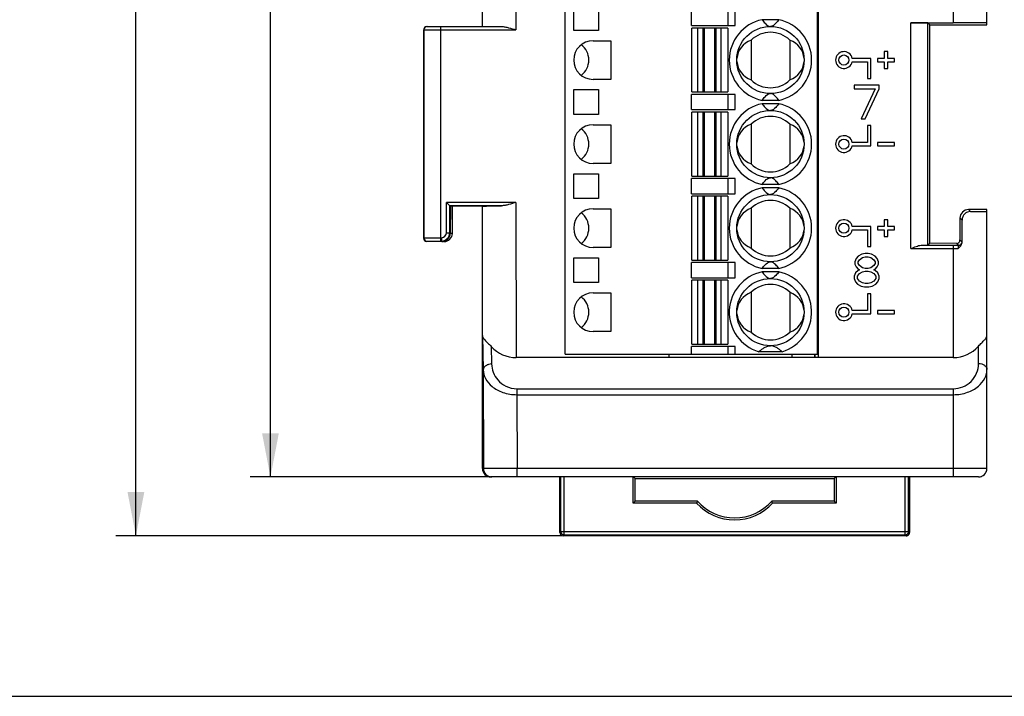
# Model space of a CAD drawing. Header units: millimetres. Extents: x 0 to 420, y 0 to 297.
# Tile 1 of 24: x 80 to 139, y 0 to 40. Entities that reach past the tile are written whole.
import ezdxf

# ---------------------------------------------------------------- set-up
doc = ezdxf.new("R2010")
doc.units = ezdxf.units.MM
doc.header["$LTSCALE"] = 23.1
doc.layers.get('0').update_dxf_attribs({"linetype": 'CONTINUOUS'})
for name, color, linetype in [('000', 7, 'CONTINUOUS'), ('03___PRT_ALL_CURVES', 7, 'CONTINUOUS'), ('03__ASM_ALL_CURVES', 7, 'CONTINUOUS'), ('CPOY_SURFS', 7, 'CONTINUOUS')]:
    doc.layers.add(name, color=color, linetype=linetype)
doc.styles.get("Standard").update_dxf_attribs({"font": 'txt', "width": 0.6})
doc.dimstyles.new('DIMSTYLE_1', dxfattribs={"dimtxt": 4, "dimasz": 2.6, "dimexe": 1.2, "dimexo": 0.1, "dimgap": 1, "dimtad": 1, "dimzin": 0, "dimdsep": 46, "dimtxsty": 'Standard', "dimblk": '_FILLED', "dimblk1": '_FILLED', "dimblk2": '_FILLED', "dimcen": 0.09, "dimazin": 0, "dimtp": 0.01, "dimtm": 0.01, "dimtfac": 1, "dimtofl": 0, "dimtmove": 0, "dimatfit": 3, "dimldrblk": '_FILLED', "dimfxl": 1, "dimtolj": 1, "dimtzin": 0, "dimarcsym": 0})

# ---------------------------------------------------------------- blocks, each defined once
blk = doc.blocks.new('_FILLED')
at = {"color": 0, "linetype": 'ByBlock'}
blk.add_solid([(0, 0), (-1, 0.192), (-1, -0.192)], dxfattribs=at)
blk = doc.blocks.new('*D1')
at = {"color": 2, "linetype": 'Continuous', "transparency": 16777216}
for p, q in [((108.467, 126.849), (94.204, 126.849)), ((95.404, 126.849), (95.404, 69.949)), ((95.404, 13.049), (95.404, 69.949)), ((108.467, 13.049), (94.204, 13.049))]:
    blk.add_line(p, q, dxfattribs=at)
at = {"color": 2, "linetype": 'Continuous', "transparency": 16777216, "xscale": 2.6, "yscale": 2.6, "zscale": 2.6}
for p, rotation in [((95.404, 126.849), 90), ((95.404, 13.049), 270)]:
    blk.add_blockref('_FILLED', p, dxfattribs=dict(at, rotation=rotation))
at = {"color": 2, "linetype": 'Continuous', "transparency": 16777216, "insert": (90.404, 69.949), "char_height": 4, "width": 14.4, "attachment_point": 2, "rotation": 90, "line_spacing_factor": 0.9}
blk.add_mtext('113.80', dxfattribs=at)
blk = doc.blocks.new('*D5')
at = {"color": 2, "linetype": 'Continuous', "transparency": 16777216}
for p, q in [((112.708, 130.351), (86.204, 130.351)), ((87.404, 130.351), (87.404, 69.949)), ((87.404, 9.548), (87.404, 69.949)), ((112.708, 9.548), (86.204, 9.548))]:
    blk.add_line(p, q, dxfattribs=at)
at = {"color": 2, "linetype": 'Continuous', "transparency": 16777216, "xscale": 2.6, "yscale": 2.6, "zscale": 2.6}
for p, rotation in [((87.404, 130.351), 90), ((87.404, 9.548), 270)]:
    blk.add_blockref('_FILLED', p, dxfattribs=dict(at, rotation=rotation))
at = {"color": 2, "linetype": 'Continuous', "transparency": 16777216, "insert": (82.404, 69.949), "char_height": 4, "width": 14.4, "attachment_point": 2, "rotation": 90, "line_spacing_factor": 0.9}
blk.add_mtext('120.80', dxfattribs=at)

msp = doc.modelspace()

# ---------------------------------------------------------------- linework, layer by layer
at = {"color": 7, "linetype": 'Continuous'}
for p, q in [((110.004, 100.255), (110.004, 39.643)), ((108.004, 39.847), (108.004, 100.052)), ((112.934, 20.349), (112.934, 60.349)), ((127.934, 20.349), (127.934, 60.349)), ((127.974, 60.549), (127.974, 20.149)), ((136.004, 58.324), (136.004, 40.07)), ((138.004, 39.949), (138.004, 58.437)), ((113.434, 39.609), (113.434, 41.089)), ((114.914, 41.089), (114.914, 39.609)), ((120.434, 39.899), (120.434, 40.799)), ((122.612, 39.899), (122.612, 40.799)), ((123.027, 39.899), (123.027, 40.799)), ((104.704, 39.849), (105.522, 39.849)), ((104.704, 39.849), (104.722, 39.846)), ((105.522, 39.843), (109.134, 39.843)), ((105.522, 39.843), (105.522, 27.081)), ((120.434, 39.899), (123.027, 39.899)), ((125.627, 40.249), (124.642, 40.249)), ((133.489, 40.07), (136.004, 40.07)), ((133.489, 26.629), (133.489, 40.07)), ((134.489, 40.065), (134.604, 39.949)), ((134.489, 26.833), (134.489, 40.065)), ((134.604, 39.949), (138.004, 39.949)), ((134.604, 26.949), (134.604, 39.949)), ((104.504, 39.649), (104.522, 39.646)), ((104.504, 39.629), (104.504, 37.513)), ((104.522, 39.646), (104.522, 27.267)), ((105.522, 39.643), (110.004, 39.643)), ((114.914, 39.609), (113.434, 39.609)), ((122.609, 39.749), (120.459, 39.749)), ((120.459, 35.949), (120.459, 39.749)), ((120.809, 35.949), (120.809, 39.749)), ((121.104, 39.749), (121.104, 35.949)), ((121.216, 35.949), (121.216, 39.749)), ((121.803, 39.749), (121.803, 35.949)), ((121.915, 35.949), (121.915, 39.749)), ((122.209, 35.949), (122.209, 39.749)), ((122.609, 39.749), (122.609, 35.949)), ((114.584, 38.999), (115.634, 38.999)), ((115.634, 38.999), (115.634, 36.699)), ((123.984, 39.032), (123.984, 36.666)), ((126.284, 39.032), (126.284, 36.666)), ((104.504, 37.513), (104.505, 37.513)), ((104.505, 37.513), (104.505, 31.128)), ((115.634, 36.699), (114.584, 36.699)), ((113.434, 36.089), (114.914, 36.089)), ((113.434, 34.609), (113.434, 36.089)), ((114.914, 36.089), (114.914, 34.609)), ((123.027, 35.799), (120.434, 35.799)), ((120.434, 34.899), (120.434, 35.799)), ((120.459, 35.949), (122.609, 35.949)), ((122.612, 34.899), (122.612, 35.799)), ((123.027, 34.899), (123.027, 35.799)), ((125.627, 35.449), (124.642, 35.449)), ((125.627, 35.249), (124.642, 35.249)), ((114.914, 34.609), (113.434, 34.609)), ((120.434, 34.899), (123.027, 34.899)), ((122.609, 34.749), (120.459, 34.749)), ((120.459, 30.949), (120.459, 34.749)), ((120.809, 30.949), (120.809, 34.749)), ((121.104, 34.749), (121.104, 30.949)), ((121.216, 30.949), (121.216, 34.749)), ((121.803, 34.749), (121.803, 30.949)), ((121.915, 30.949), (121.915, 34.749)), ((122.209, 30.949), (122.209, 34.749)), ((122.609, 34.749), (122.609, 30.949)), ((114.584, 33.999), (115.634, 33.999)), ((115.634, 33.999), (115.634, 31.699)), ((123.984, 34.032), (123.984, 31.666)), ((126.284, 34.032), (126.284, 31.666)), ((115.634, 31.699), (114.584, 31.699)), ((104.505, 31.128), (104.504, 31.128)), ((104.504, 31.128), (104.504, 27.249)), ((113.434, 31.089), (114.914, 31.089)), ((113.434, 29.609), (113.434, 31.089)), ((114.914, 31.089), (114.914, 29.609)), ((123.027, 30.799), (120.434, 30.799)), ((120.434, 29.899), (120.434, 30.799)), ((120.459, 30.949), (122.609, 30.949)), ((122.612, 29.899), (122.612, 30.799)), ((123.027, 29.899), (123.027, 30.799)), ((125.627, 30.449), (124.642, 30.449)), ((120.434, 29.899), (123.027, 29.899)), ((125.627, 30.249), (124.642, 30.249)), ((105.867, 27.58), (105.874, 29.381)), ((110.004, 29.381), (105.874, 29.381)), ((106.073, 29.181), (105.874, 29.381)), ((110.004, 29.381), (110.02, 20.149)), ((114.914, 29.609), (113.434, 29.609)), ((122.609, 29.749), (120.459, 29.749)), ((120.459, 25.949), (120.459, 29.749)), ((120.809, 25.949), (120.809, 29.749)), ((121.104, 29.749), (121.104, 25.949)), ((121.216, 25.949), (121.216, 29.749)), ((121.803, 29.749), (121.803, 25.949)), ((121.915, 25.949), (121.915, 29.749)), ((122.209, 25.949), (122.209, 29.749)), ((122.609, 29.749), (122.609, 25.949)), ((106.067, 27.579), (106.073, 29.181)), ((109.14, 29.181), (106.073, 29.181)), ((106.073, 29.181), (106.104, 29.149)), ((106.104, 29.149), (106.099, 27.547)), ((108.004, 29.149), (106.104, 29.149)), ((106.219, 27.537), (106.224, 29.149)), ((108.032, 13.548), (108.004, 29.149)), ((108.018, 21.467), (108.005, 29.149)), ((114.584, 28.999), (115.634, 28.999)), ((115.634, 28.999), (115.634, 26.699)), ((123.984, 29.032), (123.984, 26.666)), ((126.284, 29.032), (126.284, 26.666)), ((138.004, 28.949), (136.904, 28.949)), ((137.024, 28.83), (136.904, 28.949)), ((138.004, 13.549), (138.004, 28.949)), ((136.525, 28.329), (136.404, 28.449)), ((136.404, 28.449), (136.404, 27.149)), ((136.525, 26.997), (136.525, 28.329)), ((105.867, 27.58), (106.067, 27.579)), ((106.067, 27.579), (106.099, 27.547)), ((106.219, 27.537), (106.099, 27.537)), ((104.504, 27.249), (104.522, 27.267)), ((104.704, 27.049), (104.722, 27.067)), ((105.729, 27.049), (104.704, 27.049)), ((105.522, 27.281), (105.567, 27.281)), ((105.522, 27.081), (105.567, 27.081)), ((105.567, 27.281), (105.567, 27.081)), ((105.567, 27.081), (105.599, 27.049)), ((134.489, 26.833), (134.604, 26.949)), ((136.203, 26.941), (134.604, 26.949)), ((136.204, 26.949), (136.324, 26.829)), ((136.404, 27.149), (136.524, 27.029)), ((115.634, 26.699), (114.584, 26.699)), ((133.489, 26.629), (136.004, 26.629)), ((134.087, 26.829), (136.004, 26.829)), ((136.004, 26.829), (136.004, 20.149)), ((136.004, 26.829), (136.324, 26.829)), ((136.004, 26.629), (136.297, 26.629)), ((113.434, 26.089), (114.914, 26.089)), ((113.434, 24.609), (113.434, 26.089)), ((114.914, 26.089), (114.914, 24.609)), ((123.027, 25.799), (120.434, 25.799)), ((120.434, 24.899), (120.434, 25.799)), ((120.459, 25.949), (122.609, 25.949)), ((122.612, 24.899), (122.612, 25.799)), ((123.027, 24.899), (123.027, 25.799)), ((125.627, 25.449), (124.642, 25.449)), ((125.627, 25.249), (124.642, 25.249)), ((114.914, 24.609), (113.434, 24.609)), ((120.434, 24.899), (123.027, 24.899)), ((122.609, 24.749), (120.459, 24.749)), ((120.459, 20.949), (120.459, 24.749)), ((120.809, 20.949), (120.809, 24.749)), ((121.104, 24.749), (121.104, 20.949)), ((121.216, 20.949), (121.216, 24.749)), ((121.803, 24.749), (121.803, 20.949)), ((121.915, 20.949), (121.915, 24.749)), ((122.209, 20.949), (122.209, 24.749)), ((122.609, 24.749), (122.609, 20.949)), ((123.984, 24.032), (123.984, 21.666)), ((126.284, 24.032), (126.284, 21.666)), ((114.584, 23.999), (115.634, 23.999)), ((115.634, 23.999), (115.634, 21.699)), ((115.634, 21.699), (114.584, 21.699)), ((108.004, 13.549), (108.004, 21.452)), ((108.018, 21.467), (108.018, 21.412)), ((108.018, 21.447), (108.057, 19.415)), ((108.537, 20.807), (108.557, 19.769)), ((123.027, 20.799), (120.434, 20.799)), ((120.434, 20.349), (120.434, 20.799)), ((120.459, 20.949), (122.609, 20.949)), ((122.612, 20.349), (122.612, 20.799)), ((123.027, 20.349), (123.027, 20.799)), ((125.827, 20.499), (124.442, 20.499)), ((137.504, 19.796), (137.504, 20.826)), ((136.004, 20.149), (110.02, 20.149)), ((112.934, 20.349), (127.934, 20.349)), ((119.104, 20.149), (119.104, 20.349)), ((127.774, 20.349), (127.774, 20.149)), ((108.057, 19.415), (108.067, 13.548)), ((110.059, 18.296), (136.004, 18.296)), ((110.059, 18.296), (110.059, 17.942)), ((136.004, 18.296), (136.004, 13.049)), ((110.059, 17.942), (136.004, 17.942)), ((110.059, 17.942), (110.067, 13.549)), ((108.067, 13.548), (108.032, 13.548)), ((110.067, 13.549), (108.067, 13.548)), ((138.004, 13.549), (110.067, 13.549)), ((110.067, 13.049), (110.067, 13.549)), ((137.504, 13.049), (108.504, 13.049)), ((112.608, 9.748), (112.608, 13.049)), ((112.66, 13.049), (112.66, 9.8)), ((112.86, 9.6), (112.86, 13.049)), ((116.962, 11.497), (116.962, 13.049)), ((117.081, 12.962), (116.994, 13.049)), ((117.081, 12.962), (128.928, 12.962)), ((117.081, 11.616), (117.081, 12.962)), ((128.928, 12.962), (129.014, 13.049)), ((128.928, 12.962), (128.928, 11.616)), ((129.046, 13.049), (129.046, 11.497)), ((133.148, 9.6), (133.148, 13.049)), ((133.348, 9.8), (133.348, 13.049)), ((133.401, 13.049), (133.401, 9.748)), ((117.081, 11.616), (116.962, 11.497)), ((120.746, 11.497), (116.962, 11.497)), ((120.799, 11.616), (117.081, 11.616)), ((128.928, 11.616), (125.21, 11.616)), ((129.046, 11.497), (125.263, 11.497)), ((128.928, 11.616), (129.046, 11.497)), ((112.608, 9.748), (112.66, 9.8)), ((112.66, 9.8), (133.348, 9.8)), ((112.808, 9.548), (112.86, 9.6)), ((133.201, 9.548), (112.808, 9.548)), ((112.86, 9.6), (133.148, 9.6)), ((133.201, 9.548), (133.148, 9.6)), ((133.401, 9.748), (133.348, 9.8)), ((0, 0), (420, 0))]:
    msp.add_line(p, q, dxfattribs=at)
for centre in [(125.134, 37.849), (125.134, 32.849), (125.134, 27.849), (125.134, 22.849)]:
    msp.add_circle(centre, 2, dxfattribs=at)
for centre, radius, start, end in [((104.722, 39.646), 0.2, 89.99064, 180.01774), ((125.134, 37.849), 2.45, 101.59527, 258.40473), ((125.134, 37.849), 2.45, 281.59527, 78.40473), ((125.134, 37.849), 1.65, 45.81561, 134.18439), ((114.584, 37.849), 1.15, 90, 270), ((125.134, 37.849), 1.65, 225.81561, 314.18439), ((125.134, 32.849), 2.45, 101.59527, 258.40473), ((125.134, 32.849), 2.45, 281.59527, 78.40473), ((114.584, 32.849), 1.15, 90, 270), ((125.134, 32.849), 1.65, 45.81561, 134.18439), ((125.134, 32.849), 1.65, 225.81561, 314.18439), ((125.134, 27.849), 2.45, 101.59527, 258.40473), ((125.134, 27.849), 2.45, 281.59527, 78.40473), ((125.134, 27.849), 1.65, 45.81561, 134.18439), ((114.584, 27.849), 1.15, 90, 270), ((105.567, 27.581), 0.3, 269.9966, 359.8034), ((105.567, 27.581), 0.5, 270.00641, 359.79359), ((105.599, 27.549), 0.5, 269.99999, 359.80001), ((105.729, 27.539), 0.49, 270, 359.8), ((104.704, 27.249), 0.2, 180, 270), ((104.722, 27.267), 0.2, 180.00331, 269.99669), ((136.324, 27.029), 0.2, 269.98413, 0.01587), ((125.134, 27.849), 1.65, 225.81561, 314.18439), ((125.134, 22.849), 2.45, 101.59527, 253.57358), ((125.134, 22.849), 2.45, 286.42642, 78.40473), ((125.134, 22.849), 1.65, 45.81561, 134.18439), ((114.584, 22.849), 1.15, 90, 270), ((125.134, 22.849), 1.65, 225.81561, 314.18439), ((136.004, 19.796), 1.5, 269.99986, 0.00014), ((108.532, 13.549), 0.5, 180.09999, 269.99709), ((108.567, 13.549), 0.5, 180.09531, 269.99534), ((137.504, 13.549), 0.5, 270, 360), ((134.025, 5.593), 14.533, 155.51547, 156.02878), ((123.004, 13.535), 3.042, 222.05245, 317.94755), ((123.004, 13.535), 2.923, 221.02583, 318.97417), ((111.984, 5.593), 14.533, 23.97122, 24.48453), ((112.808, 9.748), 0.2, 180.02098, 269.97911), ((112.86, 9.8), 0.2, 180.02096, 269.97904), ((133.148, 9.8), 0.2, 270.02089, 359.97902), ((133.201, 9.748), 0.2, 270.18597, 359.81403), ((133.2, 9.749), 0.201, 270.09377, 284.98846), ((133.201, 9.748), 0.2, 284.98958, 345.01042), ((133.199, 9.748), 0.201, 345.01154, 359.90623)]:
    msp.add_arc(centre, radius, start, end, dxfattribs=at)
for centre, major_axis, ratio, start_param, end_param in [((133.489, 40.065), (1, 0), 0.005236, 0.005236, 1.570796), ((136.004, 40.06), (2, 0), 0.005236, 0, 1.570796), ((113.184, 37.849), (1.15, 0), 1, 5.367736, 7.198634), ((124.551, 37.849), (1.417, 0), 0.911252, 1.982219, 3.067262), ((125.718, 37.849), (1.417, 0), 0.911252, 0.073726, 1.159374), ((124.551, 37.849), (1.417, 0), 0.911252, -3.067867, -1.982219), ((125.718, 37.849), (1.417, 0), 0.911252, -1.159374, -0.074331), ((124.551, 32.849), (1.417, 0), 0.911252, 1.982219, 3.067262), ((125.718, 32.849), (1.417, 0), 0.911252, 0.073726, 1.159374), ((113.184, 32.849), (1.15, 0), 1, 0, 0.915449), ((113.184, 32.849), (0, 1.15), 1, -2.486245, -1.570796), ((124.551, 32.849), (1.417, 0), 0.911252, -3.067867, -1.982219), ((125.718, 32.849), (1.417, 0), 0.911252, -1.159374, -0.074331), ((113.184, 27.849), (1.15, 0), 1, 0, 0.915449), ((124.551, 27.849), (1.417, 0), 0.911252, 1.982219, 3.067262), ((125.718, 27.849), (1.417, 0), 0.911252, 0.073726, 1.159374), ((136.904, 28.449), (0.452, -0.215), 0.999812, 2.015012, 3.585781), ((136.004, 28.839), (2, 0), 0.005236, -1.035912, 0), ((113.184, 27.849), (0, 1.15), 1, -2.486245, -1.570796), ((124.551, 27.849), (1.417, 0), 0.911252, -3.067867, -1.982219), ((125.718, 27.849), (1.417, 0), 0.911252, -1.159374, -0.074331), ((124.551, 22.849), (1.417, 0), 0.911252, 1.982219, 3.067262), ((125.718, 22.849), (1.417, 0), 0.911252, 0.073726, 1.159374), ((113.184, 22.849), (1.15, 0), 1, 5.367736, 7.198634), ((124.551, 22.849), (1.417, 0), 0.911252, -3.067867, -1.982219), ((125.718, 22.849), (1.417, 0), 0.911252, -1.159374, -0.074331), ((110.017, 22.149), (-1.417, 1.414), 0.998256, 1.521378, 2.356194), ((136.004, 22.149), (0, 2), 1, -3.141593, -2.293531), ((108.504, 13.549), (0.354, 0.354), 0.999695, 8.639532, 10.210024), ((137.504, 13.549), (-0.354, 0.354), 0.999695, 2.68158, 2.772412), ((137.504, 13.549), (-0.354, 0.354), 0.999695, 3.111436, 3.171759), ((137.504, 13.549), (-0.354, 0.354), 0.999695, 3.510777, 3.601611)]:
    msp.add_ellipse(centre, major_axis=major_axis, ratio=ratio, start_param=start_param, end_param=end_param, dxfattribs=at)
for points, knots in [([(104.704, 39.849), (104.65, 39.849), (104.537, 39.8), (104.501, 39.685), (104.501, 39.631)], [0, 0, 0, 0, 0.498419, 1, 1, 1, 1]), ([(104.722, 39.846), (104.728, 39.844), (104.75, 39.846), (104.796, 39.844), (104.87, 39.844), (104.968, 39.844), (105.088, 39.843), (105.274, 39.843), (105.421, 39.843), (105.522, 39.843)], [0, 0, 0, 0, 0.022246, 0.081247, 0.1748, 0.299322, 0.450099, 0.621436, 1, 1, 1, 1]), ([(109.134, 39.843), (109.205, 39.843), (109.351, 39.825), (109.642, 39.758), (109.858, 39.689), (110.004, 39.643)], [0, 0, 0, 0, 0.238624, 0.487264, 1, 1, 1, 1]), ([(124.642, 40.249), (124.669, 40.212), (124.725, 40.137), (124.861, 39.977), (125.012, 39.849), (125.134, 39.849)], [0, 0, 0, 0, 0.211922, 0.432482, 1, 1, 1, 1]), ([(125.627, 40.249), (125.6, 40.212), (125.544, 40.137), (125.408, 39.977), (125.256, 39.849), (125.134, 39.849)], [0, 0, 0, 0, 0.211922, 0.432482, 1, 1, 1, 1]), ([(104.522, 39.646), (104.529, 39.644), (104.557, 39.646), (104.615, 39.644), (104.707, 39.644), (104.83, 39.644), (104.979, 39.643), (105.212, 39.643), (105.396, 39.643), (105.522, 39.643)], [0, 0, 0, 0, 0.022238, 0.081244, 0.174796, 0.299318, 0.450096, 0.621434, 1, 1, 1, 1]), ([(124.642, 35.449), (124.669, 35.486), (124.725, 35.561), (124.861, 35.722), (125.012, 35.849), (125.134, 35.849)], [0, 0, 0, 0, 0.211922, 0.432482, 1, 1, 1, 1]), ([(125.627, 35.449), (125.6, 35.486), (125.544, 35.561), (125.408, 35.722), (125.256, 35.849), (125.134, 35.849)], [0, 0, 0, 0, 0.211922, 0.432482, 1, 1, 1, 1]), ([(124.642, 35.249), (124.669, 35.212), (124.725, 35.137), (124.861, 34.977), (125.012, 34.849), (125.134, 34.849)], [0, 0, 0, 0, 0.211922, 0.432482, 1, 1, 1, 1]), ([(125.627, 35.249), (125.6, 35.212), (125.544, 35.137), (125.408, 34.977), (125.256, 34.849), (125.134, 34.849)], [0, 0, 0, 0, 0.211922, 0.432482, 1, 1, 1, 1]), ([(124.642, 30.449), (124.669, 30.486), (124.725, 30.561), (124.861, 30.722), (125.012, 30.849), (125.134, 30.849)], [0, 0, 0, 0, 0.211922, 0.432482, 1, 1, 1, 1]), ([(125.627, 30.449), (125.6, 30.486), (125.544, 30.561), (125.408, 30.722), (125.256, 30.849), (125.134, 30.849)], [0, 0, 0, 0, 0.211922, 0.432482, 1, 1, 1, 1]), ([(124.642, 30.249), (124.669, 30.212), (124.725, 30.137), (124.861, 29.977), (125.012, 29.849), (125.134, 29.849)], [0, 0, 0, 0, 0.211922, 0.432482, 1, 1, 1, 1]), ([(125.627, 30.249), (125.6, 30.212), (125.544, 30.137), (125.408, 29.977), (125.256, 29.849), (125.134, 29.849)], [0, 0, 0, 0, 0.211922, 0.432482, 1, 1, 1, 1]), ([(110.004, 29.381), (109.859, 29.335), (109.644, 29.266), (109.355, 29.199), (109.211, 29.181), (109.14, 29.181)], [0, 0, 0, 0, 0.512537, 0.761194, 1, 1, 1, 1]), ([(108.004, 29.149), (108.004, 29.151), (108.014, 29.152), (108.026, 29.155), (108.053, 29.157), (108.086, 29.159), (108.13, 29.161), (108.206, 29.165), (108.323, 29.168), (108.488, 29.172), (108.683, 29.176), (108.903, 29.178), (109.059, 29.18), (109.14, 29.181)], [0, 0, 0, 0, 0.004868, 0.018083, 0.039802, 0.069961, 0.108412, 0.154975, 0.271606, 0.417522, 0.589885, 0.785449, 1, 1, 1, 1]), ([(137.024, 28.83), (136.963, 28.83), (136.837, 28.806), (136.671, 28.701), (136.553, 28.533), (136.525, 28.397), (136.525, 28.329)], [0, 0, 0, 0, 0.233138, 0.480912, 0.738453, 1, 1, 1, 1]), ([(104.522, 27.267), (104.524, 27.268), (104.532, 27.268), (104.547, 27.27), (104.572, 27.271), (104.606, 27.272), (104.649, 27.274), (104.721, 27.275), (104.83, 27.277), (104.979, 27.279), (105.148, 27.28), (105.332, 27.28), (105.458, 27.281), (105.522, 27.281)], [0, 0, 0, 0, 0.006576, 0.022435, 0.047467, 0.081498, 0.124193, 0.175109, 0.299691, 0.45051, 0.621874, 0.807357, 1, 1, 1, 1]), ([(104.722, 27.067), (104.723, 27.068), (104.73, 27.068), (104.742, 27.07), (104.762, 27.071), (104.789, 27.072), (104.823, 27.074), (104.882, 27.075), (104.969, 27.077), (105.088, 27.079), (105.223, 27.08), (105.37, 27.081), (105.471, 27.081), (105.522, 27.081)], [0, 0, 0, 0, 0.00666, 0.022545, 0.047586, 0.08162, 0.124316, 0.175229, 0.299797, 0.450594, 0.621931, 0.807386, 1, 1, 1, 1]), ([(136.189, 26.941), (136.243, 26.946), (136.328, 26.975), (136.393, 27.067), (136.403, 27.122), (136.404, 27.149)], [0, 0, 0, 0, 0.496916, 0.748152, 1, 1, 1, 1]), ([(136.297, 26.629), (136.347, 26.683), (136.454, 26.781), (136.525, 26.924), (136.525, 26.997)], [0, 0, 0, 0, 0.502534, 1, 1, 1, 1]), ([(136.525, 26.997), (136.525, 27.001), (136.525, 27.009), (136.525, 27.02), (136.524, 27.026), (136.525, 27.029), (136.524, 27.029)], [0, 0, 0, 0, 0.429632, 0.741124, 0.931699, 1, 1, 1, 1]), ([(133.489, 26.629), (133.59, 26.675), (133.739, 26.742), (133.94, 26.81), (134.039, 26.829), (134.087, 26.829)], [0, 0, 0, 0, 0.525809, 0.773505, 1, 1, 1, 1]), ([(136.324, 26.829), (136.318, 26.829), (136.308, 26.804), (136.303, 26.767), (136.298, 26.702), (136.297, 26.655), (136.297, 26.629)], [0, 0, 0, 0, 0.09116, 0.302274, 0.620336, 1, 1, 1, 1]), ([(124.642, 25.449), (124.669, 25.486), (124.725, 25.561), (124.861, 25.722), (125.012, 25.849), (125.134, 25.849)], [0, 0, 0, 0, 0.211922, 0.432482, 1, 1, 1, 1]), ([(125.627, 25.449), (125.6, 25.486), (125.544, 25.561), (125.408, 25.722), (125.256, 25.849), (125.134, 25.849)], [0, 0, 0, 0, 0.211922, 0.432482, 1, 1, 1, 1]), ([(124.642, 25.249), (124.669, 25.212), (124.725, 25.137), (124.861, 24.977), (125.012, 24.849), (125.134, 24.849)], [0, 0, 0, 0, 0.211922, 0.432482, 1, 1, 1, 1]), ([(125.627, 25.249), (125.6, 25.212), (125.544, 25.137), (125.408, 24.977), (125.256, 24.849), (125.134, 24.849)], [0, 0, 0, 0, 0.211922, 0.432482, 1, 1, 1, 1]), ([(108.018, 21.416), (108.019, 21.41), (108.022, 21.385), (108.03, 21.361), (108.037, 21.343)], [0, 0, 0, 0, 0.240062, 1, 1, 1, 1]), ([(108.057, 21.308), (108.062, 21.299), (108.089, 21.26), (108.12, 21.225), (108.145, 21.198)], [0, 0, 0, 0, 0.221931, 1, 1, 1, 1]), ([(108.145, 21.198), (108.2, 21.14), (108.336, 21.014), (108.467, 20.884), (108.537, 20.807)], [0, 0, 0, 0, 0.436428, 1, 1, 1, 1]), ([(137.504, 20.826), (137.568, 20.899), (137.688, 21.023), (137.834, 21.163), (137.923, 21.262), (137.979, 21.338), (138.004, 21.402), (138.004, 21.442)], [0, 0, 0, 0, 0.359701, 0.64449, 0.757273, 0.851721, 1, 1, 1, 1]), ([(124.442, 20.499), (124.481, 20.534), (124.565, 20.603), (124.705, 20.705), (124.845, 20.784), (124.99, 20.836), (125.08, 20.849), (125.13, 20.849)], [0, 0, 0, 0, 0.200227, 0.414204, 0.658817, 0.809469, 1, 1, 1, 1]), ([(125.827, 20.499), (125.787, 20.534), (125.704, 20.603), (125.564, 20.705), (125.424, 20.784), (125.279, 20.836), (125.189, 20.849), (125.139, 20.849)], [0, 0, 0, 0, 0.200227, 0.414204, 0.658818, 0.80947, 1, 1, 1, 1]), ([(108.557, 19.769), (108.493, 19.769), (108.368, 19.751), (108.206, 19.676), (108.089, 19.562), (108.058, 19.462), (108.057, 19.415)], [0, 0, 0, 0, 0.287136, 0.554635, 0.790507, 1, 1, 1, 1]), ([(108.057, 19.415), (108.061, 19.237), (108.167, 18.854), (108.588, 18.37), (109.246, 18.025), (109.777, 17.942), (110.059, 17.942)], [0, 0, 0, 0, 0.196517, 0.419963, 0.688946, 1, 1, 1, 1]), ([(108.557, 19.769), (108.56, 19.602), (108.626, 19.255), (108.91, 18.776), (109.4, 18.396), (109.833, 18.296), (110.059, 18.296)], [0, 0, 0, 0, 0.217248, 0.447816, 0.706534, 1, 1, 1, 1]), ([(136.004, 17.942), (136.29, 17.942), (136.827, 18.027), (137.489, 18.381), (137.907, 18.875), (138.004, 19.262), (138.004, 19.442)], [0, 0, 0, 0, 0.312206, 0.581051, 0.803752, 1, 1, 1, 1]), ([(137.504, 19.796), (137.569, 19.796), (137.694, 19.779), (137.857, 19.705), (137.974, 19.59), (138.004, 19.489), (138.004, 19.442)], [0, 0, 0, 0, 0.28797, 0.555344, 0.790533, 1, 1, 1, 1])]:
    msp.add_open_spline(points, degree=3, knots=knots, dxfattribs=at)
msp.add_open_spline([(108.037, 21.343), (108.043, 21.331), (108.05, 21.319), (108.057, 21.308)], degree=3, dxfattribs=at)
at = {"layer": '000', "color": 7, "linetype": 'Continuous'}
for p, q in [((132.104, 38.349), (131.904, 38.349)), ((131.904, 38.349), (131.904, 37.949)), ((132.104, 37.949), (132.104, 38.349)), ((131.104, 37.949), (129.994, 37.949)), ((129.994, 37.749), (130.904, 37.749)), ((130.904, 37.749), (130.904, 36.749)), ((131.104, 36.749), (131.104, 37.949)), ((131.904, 37.949), (131.504, 37.949)), ((131.504, 37.949), (131.505, 37.749)), ((131.505, 37.749), (131.905, 37.749)), ((131.905, 37.749), (131.904, 37.349)), ((132.504, 37.949), (132.104, 37.949)), ((132.104, 37.749), (132.504, 37.749)), ((132.104, 37.349), (132.104, 37.749)), ((132.504, 37.749), (132.504, 37.949)), ((131.904, 37.349), (132.104, 37.349)), ((131.604, 36.349), (130.104, 36.349)), ((130.104, 36.349), (130.104, 36.136)), ((130.904, 36.749), (131.104, 36.749)), ((131.604, 36.136), (131.604, 36.349)), ((130.104, 36.136), (131.354, 36.136)), ((131.354, 36.136), (130.521, 34.349)), ((130.771, 34.349), (131.604, 36.136)), ((130.521, 34.349), (130.771, 34.349)), ((131.104, 33.949), (130.904, 33.949)), ((130.904, 33.949), (130.904, 32.949)), ((131.104, 32.749), (131.104, 33.949)), ((130.904, 32.949), (129.994, 32.949)), ((132.504, 32.949), (131.504, 32.949)), ((131.504, 32.949), (131.504, 32.749)), ((132.504, 32.749), (132.504, 32.949)), ((129.994, 32.749), (131.104, 32.749)), ((131.504, 32.749), (132.504, 32.749)), ((132.104, 28.349), (131.904, 28.349)), ((131.904, 28.349), (131.904, 27.949)), ((132.104, 27.949), (132.104, 28.349)), ((131.104, 27.949), (129.994, 27.949)), ((129.994, 27.749), (130.904, 27.749)), ((130.904, 27.749), (130.904, 26.749)), ((131.104, 26.749), (131.104, 27.949)), ((131.904, 27.949), (131.504, 27.949)), ((131.504, 27.949), (131.504, 27.749)), ((131.504, 27.749), (131.904, 27.749)), ((131.904, 27.749), (131.904, 27.349)), ((132.504, 27.949), (132.104, 27.949)), ((132.104, 27.749), (132.504, 27.749)), ((132.104, 27.349), (132.104, 27.749)), ((132.504, 27.749), (132.504, 27.949)), ((131.904, 27.349), (132.104, 27.349)), ((130.771, 26.349), (130.563, 26.307)), ((130.938, 26.349), (130.771, 26.349)), ((130.904, 26.749), (131.104, 26.749)), ((131.146, 26.307), (130.938, 26.349)), ((130.229, 26.051), (130.146, 25.839)), ((130.146, 25.839), (130.146, 25.711)), ((130.354, 26.179), (130.229, 26.051)), ((130.563, 26.307), (130.354, 26.179)), ((130.354, 25.839), (130.438, 25.966)), ((130.354, 25.753), (130.354, 25.839)), ((130.438, 25.966), (130.604, 26.094)), ((130.604, 26.094), (130.771, 26.136)), ((130.771, 26.136), (130.938, 26.136)), ((130.938, 26.136), (131.104, 26.094)), ((131.104, 26.094), (131.271, 25.966)), ((131.354, 26.179), (131.146, 26.307)), ((131.271, 25.966), (131.354, 25.839)), ((131.479, 26.051), (131.354, 26.179)), ((131.354, 25.839), (131.354, 25.753)), ((131.563, 25.839), (131.479, 26.051)), ((131.563, 25.711), (131.563, 25.839)), ((130.188, 25.2), (130.104, 24.987)), ((130.146, 25.711), (130.229, 25.541)), ((130.354, 25.328), (130.188, 25.2)), ((130.229, 25.541), (130.354, 25.413)), ((130.438, 25.626), (130.354, 25.753)), ((130.354, 25.413), (130.438, 25.37)), ((130.438, 25.37), (130.354, 25.328)), ((130.604, 25.498), (130.438, 25.626)), ((130.438, 25.158), (130.604, 25.243)), ((130.771, 25.456), (130.604, 25.498)), ((130.604, 25.243), (130.771, 25.285)), ((130.938, 25.456), (130.771, 25.456)), ((130.771, 25.285), (130.938, 25.285)), ((131.104, 25.498), (130.938, 25.456)), ((130.938, 25.285), (131.104, 25.243)), ((131.271, 25.626), (131.104, 25.498)), ((131.104, 25.243), (131.271, 25.158)), ((131.354, 25.753), (131.271, 25.626)), ((131.271, 25.37), (131.354, 25.413)), ((131.354, 25.328), (131.271, 25.37)), ((131.354, 25.413), (131.479, 25.541)), ((131.521, 25.2), (131.354, 25.328)), ((131.479, 25.541), (131.563, 25.711)), ((131.604, 24.987), (131.521, 25.2)), ((130.104, 24.987), (130.104, 24.86)), ((130.104, 24.86), (130.188, 24.647)), ((130.188, 24.647), (130.313, 24.519)), ((130.313, 24.987), (130.438, 25.158)), ((130.313, 24.86), (130.313, 24.987)), ((130.438, 24.69), (130.313, 24.86)), ((130.604, 24.605), (130.438, 24.69)), ((130.771, 24.562), (130.604, 24.605)), ((131.104, 24.605), (130.938, 24.562)), ((131.271, 24.69), (131.104, 24.605)), ((131.271, 25.158), (131.396, 24.987)), ((131.396, 24.86), (131.271, 24.69)), ((131.396, 24.987), (131.396, 24.86)), ((131.396, 24.519), (131.521, 24.647)), ((131.521, 24.647), (131.604, 24.86)), ((131.604, 24.86), (131.604, 24.987)), ((130.313, 24.519), (130.521, 24.392)), ((130.521, 24.392), (130.729, 24.349)), ((130.729, 24.349), (130.979, 24.349)), ((130.938, 24.562), (130.771, 24.562)), ((130.979, 24.349), (131.188, 24.392)), ((131.188, 24.392), (131.396, 24.519)), ((131.104, 23.949), (130.904, 23.949)), ((130.904, 23.949), (130.904, 22.949)), ((131.104, 22.749), (131.104, 23.949)), ((130.904, 22.949), (129.994, 22.949)), ((132.504, 22.949), (131.504, 22.949)), ((131.504, 22.949), (131.504, 22.749)), ((132.504, 22.749), (132.504, 22.949)), ((129.994, 22.749), (131.104, 22.749)), ((131.504, 22.749), (132.504, 22.749))]:
    msp.add_line(p, q, dxfattribs=at)
for centre in [(129.504, 37.849), (129.504, 32.849), (129.504, 27.849), (129.504, 22.849)]:
    msp.add_circle(centre, 0.3, dxfattribs=at)
for centre in [(129.504, 37.849), (129.504, 32.849), (129.504, 27.849), (129.504, 22.849)]:
    msp.add_arc(centre, 0.5, 11.53696, 348.46304, dxfattribs=at)
at = {"layer": '03___PRT_ALL_CURVES', "color": 4, "linetype": 'Continuous'}
msp.add_line((127.774, 20.149), (127.774, 20.349), dxfattribs=at)
at = {"layer": '03__ASM_ALL_CURVES', "color": 4, "linetype": 'Continuous'}
msp.add_line((126.404, 20.349), (126.404, 20.149), dxfattribs=at)
at = {"layer": 'CPOY_SURFS', "color": 7, "linetype": 'Continuous'}
msp.add_line((127.774, 20.149), (127.774, 20.349), dxfattribs=at)

# ---------------------------------------------------------------- dimensions: what is measured, and where the dimension line sits
at = {"color": 2, "linetype": 'Continuous'}
for base, p1, p2, picture, middle in [((87.404, 9.548), (112.808, 130.351), (112.808, 9.548), '*D5', (87.404, 70.249)), ((95.404, 13.049), (108.567, 126.849), (108.567, 13.049), '*D1', (95.404, 70.249))]:
    dim = msp.add_linear_dim(base=base, p1=p1, p2=p2, angle=270, dimstyle='DIMSTYLE_1', dxfattribs=at)
    dim.commit()
    dim.dimension.update_dxf_attribs({"geometry": picture, "text_midpoint": middle, "dimtype": 160})

doc.saveas('drawing.dxf')
